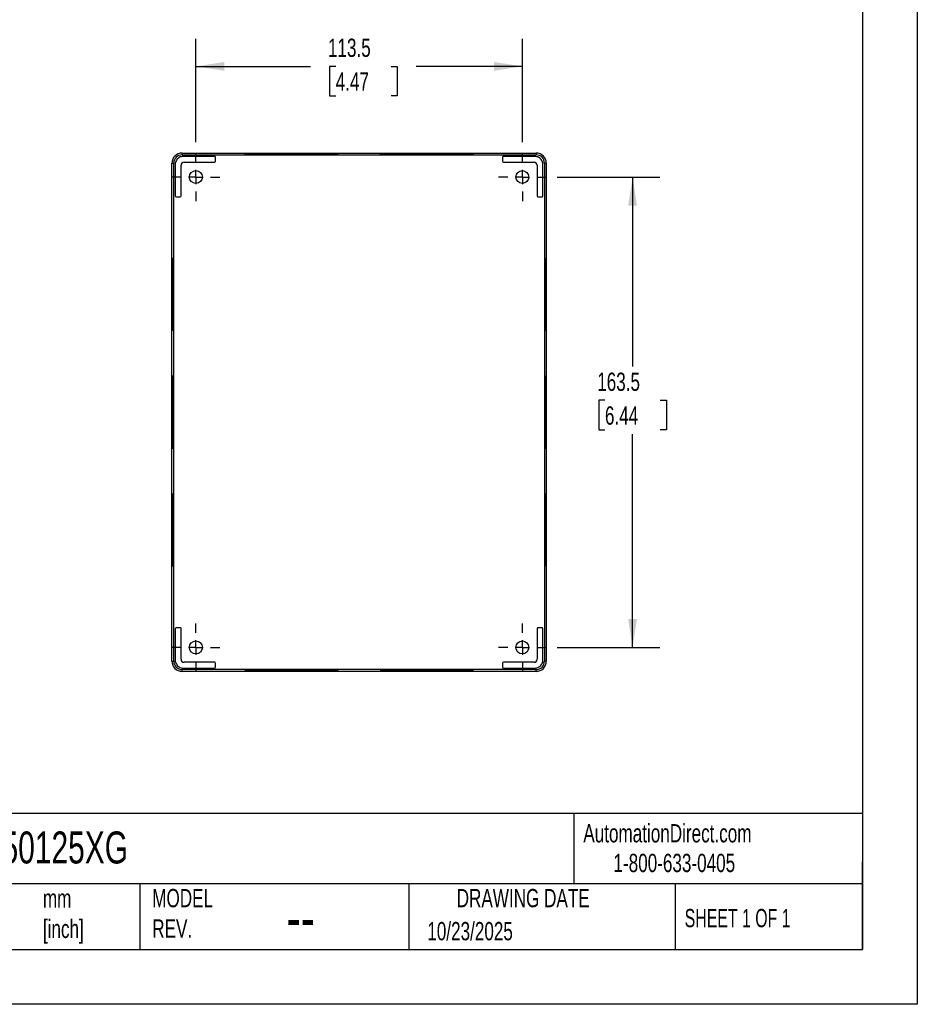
# Model space of a CAD drawing. Header units: millimetres. Extents: x 0 to 838, y 0 to 648.
# Tile 4 of 5: x 526 to 838, y 0 to 342. Entities that reach past the tile are written whole.
import ezdxf

# ---------------------------------------------------------------- set-up
doc = ezdxf.new("R2010")
doc.units = ezdxf.units.MM
doc.header["$LTSCALE"] = 3
doc.linetypes.add('CENTERX2', pattern=[20.32, 12.7, -2.54, 2.54, -2.54])
doc.layers.add('CENTER', color=40, linetype='CENTERX2')
doc.layers.add('DIMENSIONS', color=140, linetype='Continuous', lineweight=25)
doc.layers.add('TEXT', color=140, linetype='Continuous', lineweight=25)
doc.styles.add('SLDTEXTSTYLE0', font='TXT', dxfattribs={"width": 0.7})
doc.styles.add('SLDTEXTSTYLE1', font='TXT', dxfattribs={"width": 0.65})
doc.dimstyles.new('SLDDIMSTYLE0', dxfattribs={"dimtxt": 6.474023, "dimasz": 9.906, "dimexe": 0, "dimexo": 0.0625, "dimgap": 1.618506, "dimtad": 0, "dimtih": 1, "dimtoh": 1, "dimdec": 1, "dimrnd": 1e-09, "dimzin": 12, "dimdsep": 46, "dimtxsty": 'SLDTEXTSTYLE0', "dimsah": 1, "dimcen": 0.09, "dimadec": 0, "dimazin": 3, "dimtfac": 1, "dimtdec": 1, "dimtofl": 0, "dimtmove": 0, "dimatfit": 3, "dimfxl": 0, "dimfrac": 2, "dimtolj": 1, "dimtzin": 12, "dimarcsym": 0})

# ---------------------------------------------------------------- blocks, each defined once
blk = doc.blocks.new('_D_12')
at = {"layer": 'DIMENSIONS'}
for p, q in [((587.38, 299.68), (587.38, 335.51)), ((700.88, 299.68), (700.88, 335.51)), ((587.38, 325.98), (627.21, 325.98)), ((635.98, 325.98), (633.81, 325.98)), ((633.81, 325.98), (633.81, 315.69)), ((655.22, 325.98), (657.4, 325.98)), ((657.4, 325.98), (657.4, 315.69)), ((700.88, 325.98), (663.99, 325.98)), ((633.81, 315.69), (635.98, 315.69)), ((657.4, 315.69), (655.22, 315.69))]:
    blk.add_line(p, q, dxfattribs=at)
for points in [[(587.38, 325.98), (597.28, 324.46), (597.28, 327.51)], [(700.88, 325.98), (690.97, 327.51), (690.97, 324.46)]]:
    blk.add_solid(points, dxfattribs=at)
at = {"layer": 'DIMENSIONS', "char_height": 6.35, "attachment_point": 1, "style": 'SLDTEXTSTYLE0'}
for s, insert in [('113.5', (633.29, 335.62)), ('4.47', (635.98, 323.88))]:
    blk.add_mtext(s, dxfattribs=dict(at, insert=insert))
blk = doc.blocks.new('_D_13')
at = {"layer": 'DIMENSIONS'}
for p, q in [((713.02, 287.53), (748.74, 287.53)), ((739.22, 287.53), (739.22, 221.65)), ((729.6, 209.92), (727.42, 209.92)), ((727.42, 209.92), (727.42, 199.63)), ((748.84, 209.92), (751.01, 209.92)), ((751.01, 209.92), (751.01, 199.63)), ((727.42, 199.63), (729.6, 199.63)), ((751.01, 199.63), (748.84, 199.63)), ((739.22, 124.03), (739.22, 198.18)), ((713.02, 124.03), (748.74, 124.03))]:
    blk.add_line(p, q, dxfattribs=at)
for points in [[(739.22, 287.53), (737.69, 277.63), (740.74, 277.63)], [(739.22, 124.03), (740.74, 133.94), (737.69, 133.94)]]:
    blk.add_solid(points, dxfattribs=at)
at = {"layer": 'DIMENSIONS', "char_height": 6.35, "attachment_point": 1, "style": 'SLDTEXTSTYLE0'}
for s, insert in [('163.5', (726.91, 219.55)), ('6.44', (729.6, 207.81))]:
    blk.add_mtext(s, dxfattribs=dict(at, insert=insert))
blk = doc.blocks.new('SW_CENTERMARKSYMBOL_10')
at = {"layer": 'CENTER', "color": 0}
for p, q in [((0, 5.08), (0, 8.34)), ((-5.08, 0), (-8.34, 0)), ((0, 0), (-2.54, 0)), ((0, 0), (0, 2.54)), ((0, 0), (0, -2.54)), ((0, 0), (2.54, 0)), ((5.08, 0), (8.34, 0)), ((0, -5.08), (0, -8.34))]:
    blk.add_line(p, q, dxfattribs=at)
blk = doc.blocks.new('SW_CENTERMARKSYMBOL_11')
at = {"layer": 'CENTER', "color": 0}
for p, q in [((0, 5.08), (0, 8.34)), ((-5.08, 0), (-8.34, 0)), ((0, 0), (-2.54, 0)), ((0, 0), (0, 2.54)), ((0, 0), (0, -2.54)), ((0, 0), (2.54, 0)), ((5.08, 0), (8.34, 0)), ((0, -5.08), (0, -8.34))]:
    blk.add_line(p, q, dxfattribs=at)
blk = doc.blocks.new('SW_CENTERMARKSYMBOL_12')
at = {"layer": 'CENTER', "color": 0}
for p, q in [((0, 5.08), (0, 8.34)), ((-5.08, 0), (-8.34, 0)), ((0, 0), (-2.54, 0)), ((0, 0), (0, 2.54)), ((0, 0), (0, -2.54)), ((0, 0), (2.54, 0)), ((5.08, 0), (8.34, 0)), ((0, -5.08), (0, -8.34))]:
    blk.add_line(p, q, dxfattribs=at)
blk = doc.blocks.new('SW_CENTERMARKSYMBOL_13')
at = {"layer": 'CENTER', "color": 0}
for p, q in [((0, 5.08), (0, 8.34)), ((-5.08, 0), (-8.34, 0)), ((0, 0), (-2.54, 0)), ((0, 0), (0, 2.54)), ((0, 0), (0, -2.54)), ((0, 0), (2.54, 0)), ((5.08, 0), (8.34, 0)), ((0, -5.08), (0, -8.34))]:
    blk.add_line(p, q, dxfattribs=at)

msp = doc.modelspace()

# ---------------------------------------------------------------- linework, layer by layer
at = {"color": 7, "linetype": 'Continuous'}
for p, q in [((838.21, 647.71), (838.21, 0.01)), ((838.21, 0.01), (0.01, 0.01))]:
    msp.add_line(p, q, dxfattribs=at)
for p, q in [((581.61, 294.32), (581.31, 294.12)), ((581.94, 294.49), (581.61, 294.32)), ((582.29, 294.6), (581.94, 294.49)), ((582.64, 294.67), (582.29, 294.6)), ((582.58, 295.87), (582.58, 295.23)), ((582.58, 295.87), (705.68, 295.87)), ((582.58, 295.23), (705.68, 295.23)), ((583.01, 294.7), (582.64, 294.67)), ((593.92, 294.7), (583.01, 294.7)), ((594.22, 292.99), (594.22, 294.4)), ((610.38, 295.55), (610.38, 295.38)), ((630.88, 295.38), (630.88, 295.55)), ((657.38, 295.55), (657.38, 295.38)), ((677.88, 295.38), (677.88, 295.55)), ((694.04, 294.4), (694.04, 292.99)), ((705.24, 294.7), (694.34, 294.7)), ((705.61, 294.67), (705.24, 294.7)), ((705.97, 294.6), (705.61, 294.67)), ((705.68, 295.87), (705.68, 295.23)), ((706.31, 294.49), (705.97, 294.6)), ((706.64, 294.32), (706.31, 294.49)), ((706.95, 294.12), (706.64, 294.32)), ((579.03, 292.33), (579.68, 292.33)), ((579.03, 119.23), (579.03, 292.33)), ((579.68, 119.23), (579.68, 292.33)), ((580.23, 292.26), (580.21, 291.9)), ((580.21, 291.9), (580.21, 280.99)), ((580.31, 292.62), (580.23, 292.26)), ((580.42, 292.97), (580.31, 292.62)), ((580.59, 293.3), (580.42, 292.97)), ((580.79, 293.6), (580.59, 293.3)), ((581.03, 293.88), (580.79, 293.6)), ((581.31, 294.12), (581.03, 293.88)), ((582.22, 280.94), (582.22, 291.6)), ((583.31, 292.69), (593.92, 292.69)), ((694.34, 292.69), (704.94, 292.69)), ((706.04, 291.6), (706.04, 280.94)), ((707.22, 293.88), (706.95, 294.12)), ((707.46, 293.6), (707.22, 293.88)), ((707.67, 293.3), (707.46, 293.6)), ((707.83, 292.97), (707.67, 293.3)), ((707.95, 292.62), (707.83, 292.97)), ((708.02, 292.26), (707.95, 292.62)), ((708.04, 291.9), (708.02, 292.26)), ((708.04, 280.99), (708.04, 291.9)), ((709.22, 292.33), (708.58, 292.33)), ((708.58, 292.33), (708.58, 119.23)), ((709.22, 292.33), (709.22, 119.23)), ((580.5, 280.69), (581.96, 280.69)), ((580.51, 280.69), (580.5, 280.69)), ((706.29, 280.69), (707.75, 280.69)), ((707.75, 280.69), (707.74, 280.69)), ((579.49, 255.05), (579.36, 255.05)), ((708.89, 255.05), (708.76, 255.05)), ((579.36, 238.49), (579.49, 238.49)), ((708.76, 238.49), (708.89, 238.49)), ((579.49, 214.07), (579.36, 214.07)), ((708.89, 214.07), (708.76, 214.07)), ((579.36, 197.51), (579.49, 197.51)), ((708.76, 197.51), (708.89, 197.51)), ((579.49, 173.09), (579.36, 173.09)), ((708.89, 173.09), (708.76, 173.09)), ((579.36, 156.53), (579.49, 156.53)), ((708.76, 156.53), (708.89, 156.53)), ((580.21, 130.57), (580.21, 119.67)), ((580.5, 130.88), (580.51, 130.87)), ((581.96, 130.88), (580.5, 130.88)), ((582.22, 119.97), (582.22, 130.62)), ((706.04, 130.62), (706.04, 119.97)), ((707.75, 130.88), (706.29, 130.88)), ((707.74, 130.87), (707.75, 130.88)), ((708.04, 119.67), (708.04, 130.57)), ((579.03, 119.23), (579.68, 119.23)), ((580.21, 119.67), (580.23, 119.3)), ((580.23, 119.3), (580.31, 118.94)), ((580.31, 118.94), (580.42, 118.59)), ((580.42, 118.59), (580.59, 118.27)), ((580.59, 118.27), (580.79, 117.96)), ((580.79, 117.96), (581.03, 117.69)), ((581.03, 117.69), (581.31, 117.44)), ((581.31, 117.44), (581.61, 117.24)), ((581.61, 117.24), (581.94, 117.08)), ((581.94, 117.08), (582.29, 116.96)), ((582.29, 116.96), (582.64, 116.89)), ((582.64, 116.89), (583.01, 116.87)), ((583.01, 116.87), (593.92, 116.87)), ((593.92, 118.87), (583.31, 118.87)), ((594.22, 117.17), (594.22, 118.57)), ((694.04, 118.57), (694.04, 117.17)), ((704.94, 118.87), (694.34, 118.87)), ((694.34, 116.87), (705.24, 116.87)), ((705.24, 116.87), (705.61, 116.89)), ((705.61, 116.89), (705.97, 116.96)), ((705.97, 116.96), (706.31, 117.08)), ((706.31, 117.08), (706.64, 117.24)), ((706.64, 117.24), (706.95, 117.44)), ((706.95, 117.44), (707.22, 117.69)), ((707.22, 117.69), (707.46, 117.96)), ((707.46, 117.96), (707.67, 118.27)), ((707.67, 118.27), (707.83, 118.59)), ((707.83, 118.59), (707.95, 118.94)), ((707.95, 118.94), (708.02, 119.3)), ((708.02, 119.3), (708.04, 119.67)), ((709.22, 119.23), (708.58, 119.23)), ((705.68, 116.33), (582.58, 116.33)), ((582.58, 115.69), (582.58, 116.33)), ((705.68, 115.69), (582.58, 115.69)), ((610.38, 116.18), (610.38, 116.02)), ((630.88, 116.02), (630.88, 116.18)), ((657.38, 116.18), (657.38, 116.02)), ((677.88, 116.02), (677.88, 116.18)), ((705.68, 115.69), (705.68, 116.33))]:
    msp.add_line(p, q)
for centre in [(587.38, 287.53), (700.88, 287.53), (587.38, 124.03), (700.88, 124.03)]:
    msp.add_circle(centre, 2.25)
for centre, radius, start, end in [((582.58, 292.33), 3.54, 90, 180), ((582.58, 292.33), 2.9, 90, 180), ((705.68, 292.33), 3.54, 360, 90), ((705.68, 292.33), 2.9, 360, 90), ((583.31, 291.6), 1.1, 90, 180), ((704.94, 291.6), 1.1, 360, 90), ((581.96, 280.94), 0.255, 270, 0), ((706.29, 280.94), 0.255, 180, 270), ((581.96, 130.62), 0.255, 0, 90), ((706.29, 130.62), 0.255, 90, 180), ((583.31, 119.97), 1.1, 180, 270), ((704.94, 119.97), 1.1, 270, 0), ((582.58, 119.23), 3.54, 180, 270), ((582.58, 119.23), 2.9, 180, 270), ((705.68, 119.23), 3.54, 270, 0), ((705.68, 119.23), 2.9, 270, 0)]:
    msp.add_arc(centre, radius, start, end)
for centre, major_axis, start_param, end_param in [((593.92, 294.4), (-0.212, 0.212), 3.926953, 5.497749), ((694.34, 294.4), (-0.212, -0.212), 3.927029, 5.497749), ((593.92, 292.99), (-0.212, -0.212), 0.785436, 2.356156), ((694.34, 292.99), (-0.212, 0.212), 0.785436, 2.356156), ((580.51, 280.99), (-0.212, 0.212), 0.785436, 2.356156), ((707.74, 280.99), (-0.212, -0.212), 0.785436, 2.356156), ((580.51, 130.57), (-0.212, -0.212), 3.927029, 5.497749), ((707.74, 130.57), (-0.212, 0.212), 3.927029, 5.497749), ((593.92, 118.57), (-0.212, 0.212), 3.927029, 5.497749), ((593.92, 117.17), (-0.212, -0.212), 0.785436, 2.356156), ((694.34, 118.57), (-0.212, -0.212), 3.927029, 5.497749), ((694.34, 117.17), (-0.212, 0.212), 0.785436, 2.356156)]:
    msp.add_ellipse(centre, major_axis=major_axis, ratio=0.999924, start_param=start_param, end_param=end_param)
for centre, major_axis in [((579.36, 246.75), (0, 12.72)), ((708.89, 246.75), (0, 12.72)), ((579.36, 246.77), (0, 8.28)), ((708.89, 246.77), (0, 8.28)), ((579.36, 205.77), (0, 12.72)), ((708.89, 205.77), (0, 12.72)), ((579.36, 205.79), (0, 8.28)), ((708.89, 205.79), (0, 8.28)), ((579.36, 164.83), (0, 12.72)), ((708.89, 164.83), (0, 12.72)), ((579.36, 164.81), (0, 8.28)), ((708.89, 164.81), (0, 8.28))]:
    msp.add_ellipse(centre, major_axis=major_axis, ratio=0.013091)
for points, knots in [([(616.97, 295.75), (616.33, 295.75), (614.82, 295.75), (612.59, 295.73), (610.35, 295.71), (608.4, 295.69), (606.79, 295.66), (605.55, 295.63), (604.74, 295.59), (604.36, 295.56), (604.43, 295.52), (604.94, 295.49), (605.89, 295.46), (607.24, 295.42), (608.97, 295.4), (611.01, 295.37), (613.32, 295.36), (615.74, 295.34), (617.8, 295.34), (619.4, 295.33), (620.22, 295.33), (620.63, 295.33)], [0, 0, 0, 0, 0.0417264, 0.098776, 0.1558257, 0.2128753, 0.2699249, 0.3269745, 0.3840241, 0.4410736, 0.4981232, 0.5551728, 0.6122223, 0.6692719, 0.7263215, 0.7833712, 0.8404208, 0.8974705, 0.9481434, 0.9739977, 1, 1, 1, 1]), ([(630.85, 295.55), (630.85, 295.55), (630.87, 295.56), (630.58, 295.58), (630.02, 295.6), (629.19, 295.62), (628.12, 295.64), (626.85, 295.65), (625.4, 295.67), (623.83, 295.67), (622.16, 295.68), (620.45, 295.68), (618.75, 295.68), (617.1, 295.67), (615.55, 295.66), (614.14, 295.65), (612.9, 295.64), (611.88, 295.62), (611.1, 295.6), (610.6, 295.58), (610.37, 295.56), (610.4, 295.55), (610.41, 295.55)], [0, 0, 0, 0, 0.029164, 0.08208, 0.134996, 0.187913, 0.240829, 0.293745, 0.346662, 0.399578, 0.452494, 0.505409, 0.558325, 0.61124, 0.664155, 0.71707, 0.769985, 0.822901, 0.875816, 0.928731, 0.981646, 1, 1, 1, 1]), ([(620.63, 295.33), (621.52, 295.33), (623.32, 295.34), (625.94, 295.34), (628.42, 295.36), (630.68, 295.38), (632.66, 295.4), (634.32, 295.43), (635.59, 295.46), (636.45, 295.5), (636.88, 295.53), (636.85, 295.57), (636.38, 295.6), (635.48, 295.63), (634.16, 295.66), (632.48, 295.69), (630.46, 295.72), (628.17, 295.74), (625.98, 295.75), (624.53, 295.75), (623.96, 295.75)], [0, 0, 0, 0, 0.05666, 0.11332, 0.16998, 0.226639, 0.283299, 0.339959, 0.396618, 0.453278, 0.509938, 0.566597, 0.623257, 0.679916, 0.736576, 0.793236, 0.849895, 0.906555, 0.963215, 1, 1, 1, 1]), ([(663.97, 295.75), (663.33, 295.75), (661.82, 295.75), (659.6, 295.73), (657.36, 295.71), (655.41, 295.69), (653.79, 295.66), (652.56, 295.63), (651.74, 295.59), (651.36, 295.56), (651.43, 295.52), (651.95, 295.49), (652.9, 295.46), (654.25, 295.42), (655.97, 295.4), (658.02, 295.37), (660.33, 295.36), (662.74, 295.34), (664.8, 295.34), (666.41, 295.33), (667.22, 295.33), (667.63, 295.33)], [0, 0, 0, 0, 0.041579, 0.098638, 0.155696, 0.212754, 0.269813, 0.326871, 0.383929, 0.440988, 0.498046, 0.555104, 0.612163, 0.669221, 0.726279, 0.783338, 0.840396, 0.897455, 0.948135, 0.973994, 1, 1, 1, 1]), ([(677.85, 295.55), (677.85, 295.55), (677.87, 295.56), (677.58, 295.58), (677.02, 295.6), (676.19, 295.62), (675.12, 295.64), (673.85, 295.65), (672.4, 295.67), (670.83, 295.67), (669.16, 295.68), (667.45, 295.68), (665.75, 295.68), (664.1, 295.67), (662.55, 295.66), (661.14, 295.65), (659.9, 295.64), (658.88, 295.62), (658.1, 295.6), (657.6, 295.58), (657.37, 295.56), (657.4, 295.55), (657.41, 295.55)], [0, 0, 0, 0, 0.029164, 0.08208, 0.134996, 0.187913, 0.240829, 0.293745, 0.346662, 0.399578, 0.452494, 0.505409, 0.558325, 0.61124, 0.664155, 0.71707, 0.769985, 0.822901, 0.875816, 0.928731, 0.981646, 1, 1, 1, 1]), ([(667.63, 295.33), (668.53, 295.33), (670.33, 295.34), (672.95, 295.34), (675.43, 295.36), (677.69, 295.38), (679.67, 295.4), (681.32, 295.43), (682.6, 295.46), (683.46, 295.5), (683.88, 295.53), (683.86, 295.57), (683.39, 295.6), (682.48, 295.63), (681.17, 295.66), (679.48, 295.69), (677.47, 295.72), (675.18, 295.74), (672.99, 295.75), (671.53, 295.75), (670.96, 295.75)], [0, 0, 0, 0, 0.056652, 0.113303, 0.169954, 0.226605, 0.283256, 0.339907, 0.396558, 0.45321, 0.509861, 0.566512, 0.623163, 0.679814, 0.736465, 0.793116, 0.849767, 0.906418, 0.963069, 1, 1, 1, 1]), ([(616.97, 115.81), (616.33, 115.81), (614.82, 115.82), (612.59, 115.83), (610.35, 115.85), (608.4, 115.88), (606.79, 115.91), (605.55, 115.94), (604.74, 115.97), (604.36, 116.01), (604.43, 116.04), (604.94, 116.08), (605.89, 116.11), (607.24, 116.14), (608.97, 116.17), (611.01, 116.19), (613.32, 116.21), (615.74, 116.22), (617.8, 116.23), (619.4, 116.23), (620.22, 116.23), (620.63, 116.23)], [0, 0, 0, 0, 0.041726, 0.098776, 0.155826, 0.212875, 0.269925, 0.326975, 0.384024, 0.441074, 0.498123, 0.555173, 0.612222, 0.669272, 0.726322, 0.783371, 0.840421, 0.89747, 0.948143, 0.973998, 1, 1, 1, 1]), ([(630.84, 116.01), (630.78, 116), (630.66, 115.99), (630.31, 115.97), (630.08, 115.97), (629.5, 115.95), (629.16, 115.94), (628.39, 115.93), (627.95, 115.92), (627, 115.91), (626.48, 115.91), (625.39, 115.9), (624.81, 115.9), (623.61, 115.89), (622.99, 115.89), (621.73, 115.88), (621.1, 115.88), (619.81, 115.88), (619.18, 115.88), (617.93, 115.89), (617.31, 115.89), (616.13, 115.9), (615.56, 115.9), (614.49, 115.91), (613.99, 115.92), (613.07, 115.93), (612.65, 115.93), (611.91, 115.95), (611.58, 115.95), (611.05, 115.97), (610.84, 115.98), (610.53, 115.99), (610.43, 116), (610.39, 116.01)], [0, 0, 0, 0, 0.0625, 0.0625, 0.125, 0.125, 0.1875, 0.1875, 0.25, 0.25, 0.3125, 0.3125, 0.375, 0.375, 0.4375, 0.4375, 0.5, 0.5, 0.5625, 0.5625, 0.625, 0.625, 0.6875, 0.6875, 0.75, 0.75, 0.8125, 0.8125, 0.875, 0.875, 0.9375, 0.9375, 1, 1, 1, 1]), ([(620.63, 116.23), (621.52, 116.23), (623.32, 116.23), (625.94, 116.22), (628.42, 116.21), (630.68, 116.19), (632.66, 116.16), (634.32, 116.13), (635.59, 116.1), (636.45, 116.07), (636.88, 116.03), (636.85, 116), (636.38, 115.96), (635.48, 115.93), (634.16, 115.9), (632.48, 115.87), (630.46, 115.85), (628.17, 115.83), (625.98, 115.82), (624.53, 115.81), (623.96, 115.81)], [0, 0, 0, 0, 0.05666, 0.11332, 0.16998, 0.226639, 0.283299, 0.339959, 0.396618, 0.453278, 0.509938, 0.566597, 0.623257, 0.679916, 0.736576, 0.793236, 0.849895, 0.906555, 0.963215, 1, 1, 1, 1]), ([(663.97, 115.81), (663.33, 115.81), (661.82, 115.82), (659.6, 115.83), (657.36, 115.85), (655.41, 115.88), (653.79, 115.91), (652.56, 115.94), (651.74, 115.97), (651.36, 116.01), (651.43, 116.04), (651.95, 116.08), (652.9, 116.11), (654.25, 116.14), (655.97, 116.17), (658.02, 116.19), (660.33, 116.21), (662.74, 116.22), (664.8, 116.23), (666.41, 116.23), (667.22, 116.23), (667.63, 116.23)], [0, 0, 0, 0, 0.041579, 0.098638, 0.155696, 0.212754, 0.269813, 0.326871, 0.383929, 0.440988, 0.498046, 0.555104, 0.612163, 0.669221, 0.726279, 0.783338, 0.840396, 0.897455, 0.948135, 0.973994, 1, 1, 1, 1]), ([(677.84, 116.01), (677.78, 116), (677.66, 115.99), (677.31, 115.97), (677.08, 115.97), (676.5, 115.95), (676.16, 115.94), (675.39, 115.93), (674.95, 115.92), (674, 115.91), (673.48, 115.91), (672.39, 115.9), (671.81, 115.9), (670.61, 115.89), (669.99, 115.89), (668.73, 115.88), (668.1, 115.88), (666.81, 115.88), (666.18, 115.88), (664.93, 115.89), (664.31, 115.89), (663.13, 115.9), (662.56, 115.9), (661.49, 115.91), (660.99, 115.92), (660.07, 115.93), (659.65, 115.93), (658.91, 115.95), (658.58, 115.95), (658.05, 115.97), (657.84, 115.98), (657.53, 115.99), (657.43, 116), (657.39, 116.01)], [0, 0, 0, 0, 0.0625, 0.0625, 0.125, 0.125, 0.1875, 0.1875, 0.25, 0.25, 0.3125, 0.3125, 0.375, 0.375, 0.4375, 0.4375, 0.5, 0.5, 0.5625, 0.5625, 0.625, 0.625, 0.6875, 0.6875, 0.75, 0.75, 0.8125, 0.8125, 0.875, 0.875, 0.9375, 0.9375, 1, 1, 1, 1]), ([(667.63, 116.23), (668.53, 116.23), (670.33, 116.23), (672.95, 116.22), (675.43, 116.21), (677.69, 116.19), (679.67, 116.16), (681.32, 116.13), (682.6, 116.1), (683.46, 116.07), (683.88, 116.03), (683.86, 116), (683.39, 115.96), (682.48, 115.93), (681.17, 115.9), (679.48, 115.87), (677.47, 115.85), (675.18, 115.83), (672.99, 115.82), (671.53, 115.81), (670.96, 115.81)], [0, 0, 0, 0, 0.056652, 0.113303, 0.169954, 0.226605, 0.283256, 0.339907, 0.396558, 0.45321, 0.509861, 0.566512, 0.623163, 0.679814, 0.736465, 0.793116, 0.849767, 0.906418, 0.963069, 1, 1, 1, 1])]:
    msp.add_open_spline(points, degree=3, knots=knots)
at = {"layer": 'TEXT'}
for p, q in [((819.15, 628.65), (819.15, 19.05)), ((819.15, 66.38), (19.05, 66.38)), ((718.73, 66.38), (718.73, 41.91)), ((819.15, 19.05), (819.15, 49.53)), ((819.15, 41.91), (19.05, 41.91)), ((567.9, 41.91), (567.9, 19.05)), ((661.4, 41.91), (661.4, 19.05)), ((754.05, 41.91), (754.05, 19.05)), ((19.05, 19.05), (819.15, 19.05))]:
    msp.add_line(p, q, dxfattribs=at)

# ---------------------------------------------------------------- block references
at = {"layer": 'CENTER'}
for name, p in [('SW_CENTERMARKSYMBOL_12', (587.38, 287.53)), ('SW_CENTERMARKSYMBOL_11', (700.88, 287.53)), ('SW_CENTERMARKSYMBOL_13', (587.38, 124.03)), ('SW_CENTERMARKSYMBOL_10', (700.88, 124.03))]:
    msp.add_blockref(name, p, dxfattribs=at)

# ---------------------------------------------------------------- texts
at = {"color": 179, "linetype": 'Continuous', "lineweight": 18, "char_height": 6.35, "attachment_point": 1, "style": 'SLDTEXTSTYLE0'}
for s, insert in [('AutomationDirect.com', (722.08, 62.63)), ('1-800-633-0405', (732.57, 52.31))]:
    msp.add_mtext(s, dxfattribs=dict(at, insert=insert))
at = {"layer": 'TEXT'}
for s, insert, char_height, attachment_point, style in [('ULPCM150125XG', (477.62, 60.07), 11.1125, 1, 'SLDTEXTSTYLE0'), ('mm^J[inch]', (534.19, 39.99), 6.35, 1, 'SLDTEXTSTYLE0'), ('MODEL ^JREV.', (572.2, 40.09), 6.35, 1, 'SLDTEXTSTYLE0'), ('DRAWING DATE', (701.18, 40.09), 6.35, 2, 'SLDTEXTSTYLE0'), ('SHEET 1 OF 1', (757.32, 33.15), 6.35, 1, 'SLDTEXTSTYLE1'), ('--', (618.89, 38.2), 15.875, 1, 'SLDTEXTSTYLE0'), ('10/23/2025', (667.84, 28.61), 6.35, 1, 'SLDTEXTSTYLE0')]:
    msp.add_mtext(s, dxfattribs=dict(at, insert=insert, char_height=char_height, attachment_point=attachment_point, style=style))

# ---------------------------------------------------------------- dimensions: what is measured, and where the dimension line sits
at = {"layer": 'DIMENSIONS'}
dim = msp.add_linear_dim(base=(700.88, 325.98), p1=(587.38, 295.87), p2=(700.88, 295.87), dimstyle='SLDDIMSTYLE0', dxfattribs=at)
dim.commit()
dim.dimension.update_dxf_attribs({"geometry": '_D_12', "text_midpoint": (645.6, 325.98), "dimtype": 160})
dim = msp.add_linear_dim(base=(739.22, 124.03), p1=(709.21, 287.53), p2=(709.21, 124.03), angle=90, dimstyle='SLDDIMSTYLE0', dxfattribs=at)
dim.commit()
dim.dimension.update_dxf_attribs({"geometry": '_D_13', "text_midpoint": (739.22, 209.92), "dimtype": 160})

doc.saveas('drawing.dxf')
